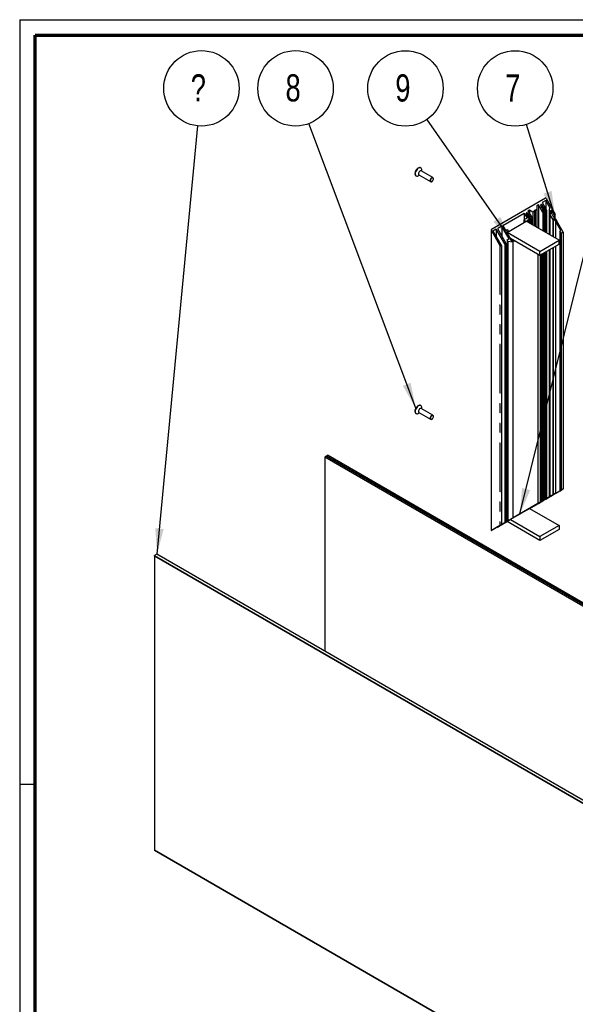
# Paper-space layout 'Exploded view EZ' of a CAD drawing. Header units: millimetres. Extents: x 7 to 291, y 7 to 204.
# Tile 2 of 4: x 7 to 78, y 77 to 204. Entities that reach past the tile are written whole.
import ezdxf

# ---------------------------------------------------------------- set-up
doc = ezdxf.new("R2010")
doc.units = ezdxf.units.MM
doc.linetypes.add('PHANTOM', pattern=[12.7, 6.35, -1.27, 1.27, -1.27, 1.27, -1.27])
doc.layers.add('LAYER2', color=7, linetype='Continuous')
doc.layers.add('LOGO', color=7, linetype='Continuous')
doc.styles.add('SLDTEXTSTYLE1', font='TXT', dxfattribs={"width": 0.75})
doc.dimstyles.new('SLDDIMSTYLE2', dxfattribs={"dimtxt": 0.18, "dimasz": 3.302, "dimexe": 0, "dimexo": 0.0625, "dimgap": 0, "dimtad": 0, "dimtih": 1, "dimtoh": 1, "dimdec": 0, "dimrnd": 1e-09, "dimzin": 0, "dimdsep": 46, "dimtxsty": 'Standard', "dimsah": 1, "dimcen": 0.09, "dimadec": 0, "dimazin": 0, "dimtfac": 3.302, "dimtdec": 0, "dimtofl": 0, "dimtmove": 0, "dimatfit": 3, "dimfxl": 1, "dimfrac": 2, "dimtolj": 1, "dimtzin": 0, "dimarcsym": 0})

# ---------------------------------------------------------------- blocks, each defined once
blk = doc.blocks.new('SW_NOTE_0_2')
at = {"layer": 'LOGO', "color": 0}
blk.add_circle((-1.71, 4.55), 4.86, dxfattribs=at)
at = {"layer": 'LOGO', "color": 0, "insert": (-3, 6.36), "char_height": 3.5, "attachment_point": 1, "style": 'SLDTEXTSTYLE1'}
blk.add_mtext('8', dxfattribs=at)
blk = doc.blocks.new('SW_NOTE_0_3')
at = {"layer": 'LOGO', "color": 0}
blk.add_circle((-2.78, 3.98), 4.86, dxfattribs=at)
at = {"layer": 'LOGO', "color": 0, "insert": (-4.08, 5.79), "char_height": 3.5, "attachment_point": 1, "style": 'SLDTEXTSTYLE1'}
blk.add_mtext('9', dxfattribs=at)
blk = doc.blocks.new('SW_NOTE_0_4')
at = {"layer": 'LOGO', "color": 0}
blk.add_circle((-1.45, 4.64), 4.86, dxfattribs=at)
at = {"layer": 'LOGO', "color": 0, "insert": (-2.74, 6.45), "char_height": 3.5, "attachment_point": 1, "style": 'SLDTEXTSTYLE1'}
blk.add_mtext('7', dxfattribs=at)
blk = doc.blocks.new('SW_NOTE_0_17')
at = {"layer": 'LOGO', "color": 0}
blk.add_circle((0.46, 4.84), 4.86, dxfattribs=at)
at = {"layer": 'LOGO', "color": 0, "insert": (-0.92, 6.65), "char_height": 3.5, "attachment_point": 1, "style": 'SLDTEXTSTYLE1'}
blk.add_mtext('?', dxfattribs=at)

psp = doc.layouts.new('Exploded view EZ')

# ---------------------------------------------------------------- linework, layer by layer
at = {"color": 7, "linetype": 'Continuous', "lineweight": 25}
for p, q in [((58.29, 184.68), (58.26, 184.7)), ((59.85, 183.44), (58.34, 184.31)), ((58.41, 184.27), (58.41, 184.37)), ((57.66, 183.67), (57.69, 183.64)), ((58.02, 183.69), (58.11, 183.75)), ((58.04, 183.79), (59.55, 182.92)), ((59.72, 182.94), (59.74, 182.95)), ((59.91, 183.26), (59.91, 183.28)), ((74.37, 180.79), (67.41, 176.77)), ((74.41, 180.48), (73.95, 180.22)), ((73.95, 180.22), (74.51, 179.24)), ((74.97, 179.5), (74.41, 180.48)), ((74.41, 180.48), (74.41, 179.42)), ((74.44, 180.75), (75.61, 178.73)), ((68.86, 177.28), (71.61, 178.87)), ((71.61, 178.87), (71.99, 178.22)), ((71.61, 178.87), (71.61, 178.01)), ((71.95, 178.9), (71.92, 178.89)), ((72.11, 179.16), (72.32, 179.28)), ((72.11, 179.16), (72.68, 178.18)), ((72.32, 179.28), (72.75, 179.04)), ((72.32, 179.28), (72.32, 178.79)), ((72.75, 179.04), (72.96, 179.16)), ((72.75, 179.04), (72.75, 177.31)), ((73.03, 179.2), (72.96, 179.24)), ((72.96, 179.24), (72.96, 179.16)), ((72.96, 179.16), (72.96, 177.19)), ((73.24, 179.32), (73.03, 179.2)), ((73.03, 179.2), (73.03, 177.15)), ((73.45, 179.93), (73.24, 179.81)), ((73.24, 179.81), (73.24, 179.32)), ((73.24, 179.32), (73.24, 177.03)), ((74.02, 178.95), (73.45, 179.93)), ((73.45, 179.93), (73.45, 176.9)), ((73.76, 179.78), (73.75, 179.73)), ((73.75, 179.73), (73.77, 179.7)), ((73.78, 179.96), (73.76, 179.95)), ((73.76, 179.78), (73.76, 179.78)), ((73.76, 179.78), (73.76, 179.71)), ((73.82, 179.68), (73.77, 179.7)), ((73.82, 179.68), (73.85, 179.62)), ((73.85, 179.62), (73.84, 179.58)), ((73.84, 179.58), (73.86, 179.54)), ((73.85, 179.62), (73.85, 179.56)), ((73.91, 179.53), (73.86, 179.54)), ((73.91, 179.53), (73.94, 179.47)), ((73.93, 179.88), (73.97, 179.8)), ((73.94, 179.47), (73.93, 179.42)), ((73.93, 179.42), (73.95, 179.38)), ((73.94, 179.47), (73.94, 179.4)), ((74, 179.37), (73.95, 179.38)), ((73.97, 179.8), (74.02, 179.78)), ((73.97, 179.8), (73.97, 179.38)), ((74, 179.37), (74.03, 179.31)), ((74.02, 179.78), (74.04, 179.75)), ((74.02, 179.78), (74.02, 179.33)), ((74.03, 179.31), (74.02, 179.27)), ((74.02, 179.27), (74.04, 179.23)), ((74.02, 178.95), (74.16, 179.03)), ((74.02, 178.95), (74.02, 176.58)), ((74.03, 179.7), (74.04, 179.75)), ((74.03, 179.7), (74.06, 179.64)), ((74.03, 179.7), (74.03, 179.32)), ((74.03, 179.31), (74.03, 179.24)), ((74.09, 179.22), (74.04, 179.23)), ((74.06, 179.64), (74.11, 179.63)), ((74.06, 179.64), (74.06, 179.22)), ((74.09, 179.22), (74.12, 179.15)), ((74.11, 179.63), (74.13, 179.59)), ((74.11, 179.63), (74.11, 179.18)), ((74.12, 179.15), (74.11, 179.11)), ((74.16, 179.03), (74.11, 179.11)), ((74.12, 179.55), (74.13, 179.59)), ((74.12, 179.55), (74.15, 179.48)), ((74.12, 179.55), (74.12, 179.16)), ((74.12, 179.15), (74.12, 179.09)), ((74.15, 179.48), (74.2, 179.47)), ((74.15, 179.48), (74.15, 179.03)), ((74.16, 179.03), (74.16, 176.5)), ((74.2, 179.47), (74.22, 179.44)), ((74.2, 179.47), (74.2, 176.47)), ((74.21, 179.39), (74.22, 179.44)), ((74.21, 179.39), (74.24, 179.33)), ((74.21, 179.39), (74.21, 176.47)), ((74.24, 179.33), (74.29, 179.32)), ((74.24, 179.33), (74.24, 176.45)), ((74.29, 179.32), (74.31, 179.28)), ((74.29, 179.32), (74.29, 176.42)), ((74.3, 179.24), (74.31, 179.28)), ((74.3, 179.24), (74.33, 179.17)), ((74.3, 179.24), (74.3, 176.42)), ((74.38, 179.16), (74.33, 179.17)), ((74.33, 179.17), (74.33, 176.4)), ((74.51, 179.24), (74.38, 179.16)), ((74.38, 179.16), (74.38, 176.37)), ((74.51, 179.24), (74.51, 176.29)), ((74.84, 179.32), (74.84, 176.11)), ((75.03, 178.76), (74.87, 179.16)), ((74.91, 179.47), (74.97, 179.5)), ((75.24, 178.68), (75.04, 179.18)), ((75.15, 179.28), (75.05, 179.22)), ((75.54, 178.61), (75.15, 179.28)), ((75.15, 179.28), (75.15, 178.91)), ((69.42, 176.38), (71.89, 177.81)), ((71.99, 178.22), (71.58, 177.99)), ((71.58, 177.99), (71.71, 177.77)), ((71.58, 177.99), (71.58, 177.63)), ((71.71, 177.77), (71.88, 177.87)), ((71.71, 177.77), (71.71, 177.7)), ((71.88, 177.87), (71.93, 177.78)), ((71.88, 177.87), (71.88, 177.8)), ((76.13, 175.36), (71.89, 177.81)), ((71.92, 178.72), (71.91, 178.67)), ((71.91, 178.67), (71.93, 178.63)), ((71.92, 178.72), (71.92, 178.72)), ((71.92, 178.72), (71.92, 178.65)), ((71.98, 178.62), (71.93, 178.63)), ((71.98, 178.62), (72.01, 178.56)), ((72.01, 178.56), (72, 178.52)), ((72, 178.52), (72.02, 178.48)), ((72.01, 178.56), (72.01, 178.49)), ((72.07, 178.47), (72.02, 178.48)), ((72.12, 178), (72.03, 177.95)), ((72.22, 177.62), (72.03, 177.95)), ((72.07, 178.47), (72.1, 178.4)), ((72.09, 178.82), (72.14, 178.73)), ((72.1, 178.4), (72.09, 178.36)), ((72.09, 178.36), (72.11, 178.32)), ((72.1, 178.4), (72.1, 178.34)), ((72.16, 178.31), (72.11, 178.32)), ((72.12, 178), (72.18, 177.89)), ((72.12, 178), (72.12, 177.79)), ((72.14, 178.73), (72.18, 178.72)), ((72.14, 178.73), (72.14, 178.32)), ((72.16, 178.31), (72.19, 178.25)), ((72.18, 178.72), (72.2, 178.69)), ((72.18, 178.72), (72.18, 178.27)), ((72.19, 178.25), (72.18, 178.2)), ((72.18, 178.2), (72.2, 178.17)), ((72.32, 177.97), (72.18, 177.89)), ((72.18, 177.89), (72.18, 177.68)), ((72.19, 178.64), (72.2, 178.69)), ((72.19, 178.64), (72.23, 178.58)), ((72.19, 178.64), (72.19, 178.26)), ((72.19, 178.25), (72.19, 178.18)), ((72.25, 178.16), (72.2, 178.17)), ((72.23, 178.58), (72.27, 178.57)), ((72.23, 178.58), (72.23, 178.16)), ((72.25, 178.16), (72.28, 178.09)), ((72.27, 178.57), (72.29, 178.53)), ((72.27, 178.57), (72.27, 178.12)), ((72.28, 178.09), (72.27, 178.05)), ((72.32, 177.97), (72.27, 178.05)), ((72.28, 178.48), (72.29, 178.53)), ((72.28, 178.48), (72.32, 178.42)), ((72.28, 178.48), (72.28, 178.1)), ((72.28, 178.09), (72.28, 178.03)), ((72.32, 178.42), (72.36, 178.41)), ((72.32, 178.42), (72.32, 177.97)), ((72.32, 177.97), (72.32, 177.56)), ((72.36, 178.41), (72.38, 178.37)), ((72.36, 178.41), (72.36, 177.54)), ((72.37, 178.33), (72.38, 178.37)), ((72.37, 178.33), (72.41, 178.27)), ((72.37, 178.33), (72.37, 177.53)), ((72.41, 178.27), (72.45, 178.26)), ((72.41, 178.27), (72.41, 177.51)), ((72.45, 178.26), (72.47, 178.22)), ((72.45, 178.26), (72.45, 177.48)), ((72.46, 178.17), (72.47, 178.22)), ((72.46, 178.17), (72.49, 178.11)), ((72.46, 178.17), (72.46, 177.48)), ((72.54, 178.1), (72.49, 178.11)), ((72.49, 178.11), (72.49, 177.46)), ((72.68, 178.18), (72.54, 178.1)), ((72.54, 178.1), (72.54, 177.43)), ((72.68, 178.18), (72.68, 177.35)), ((75.03, 178.76), (74.94, 178.71)), ((75.3, 178.1), (74.94, 178.71)), ((74.94, 178.71), (74.94, 176.05)), ((75.25, 178.67), (75.42, 178.38)), ((75.38, 178.15), (75.3, 178.1)), ((75.3, 178.1), (75.3, 175.84)), ((75.38, 178.15), (75.65, 177.81)), ((75.38, 178.15), (75.38, 175.79)), ((75.42, 178.37), (75.77, 177.92)), ((75.54, 178.61), (75.61, 178.65)), ((75.54, 178.61), (75.54, 178.22)), ((75.62, 178.11), (75.62, 178.68)), ((76.34, 176.62), (75.65, 177.81)), ((75.65, 177.81), (75.65, 175.64)), ((76.66, 176.39), (75.77, 177.92)), ((67.38, 176.71), (67.38, 137.97)), ((67.41, 176.61), (68.5, 174.71)), ((68.02, 176.79), (67.59, 176.55)), ((67.59, 176.55), (68.69, 174.65)), ((69.11, 174.9), (68.02, 176.79)), ((68.02, 176.79), (68.02, 175.81)), ((68.72, 177.2), (68.16, 176.88)), ((68.16, 176.88), (69.25, 174.98)), ((69.68, 175.55), (68.72, 177.2)), ((68.72, 177.2), (68.72, 175.9)), ((69.24, 176.64), (68.86, 177.28)), ((69.24, 176.64), (69.42, 176.74)), ((69.54, 176.52), (69.37, 176.41)), ((69.82, 175.63), (69.37, 176.41)), ((69.42, 176.74), (69.54, 176.52)), ((73.66, 173.93), (69.42, 176.38)), ((69.42, 176.38), (69.42, 176.33)), ((69.54, 176.52), (69.54, 176.45)), ((76.2, 176.54), (76.34, 176.62)), ((76.37, 176.23), (76.2, 176.54)), ((76.2, 176.54), (76.2, 143.06)), ((76.66, 176.39), (76.37, 176.23)), ((76.66, 176.39), (76.66, 143.32)), ((69.43, 175.41), (69.68, 175.55)), ((69.52, 175.25), (69.43, 175.41)), ((69.43, 175.41), (69.43, 139.15)), ((69.52, 175.25), (70.17, 175.16)), ((69.52, 175.25), (69.52, 139.2)), ((69.84, 175.64), (69.82, 175.63)), ((69.84, 175.64), (73.66, 173.44)), ((70.12, 175.48), (69.96, 175.39)), ((70, 175.34), (69.98, 175.36)), ((69.98, 175.34), (70.16, 175.23)), ((70, 175.34), (70.48, 175.27)), ((70, 175.33), (70, 175.34)), ((70.01, 175.36), (70.42, 175.31)), ((70.19, 139.59), (70.19, 175.18)), ((73.66, 173.93), (76.13, 175.36)), ((76.13, 174.87), (76.13, 175.36)), ((76.37, 176.23), (76.37, 143.16)), ((68.69, 174.65), (68.65, 174.63)), ((68.69, 174.65), (68.69, 138.72)), ((69.25, 174.98), (69.11, 174.9)), ((69.11, 174.9), (69.11, 138.97)), ((69.25, 174.98), (69.25, 139.05)), ((73.66, 173.44), (76.13, 174.87)), ((73.66, 173.44), (73.66, 173.93)), ((74.29, 173.8), (74.29, 141.96)), ((74.3, 173.81), (74.3, 141.96)), ((74.33, 173.83), (74.33, 141.98)), ((74.38, 173.85), (74.38, 142.01)), ((74.51, 173.93), (74.51, 142.09)), ((74.84, 174.12), (74.84, 142.27)), ((74.94, 174.18), (74.94, 142.33)), ((75.3, 174.38), (75.3, 142.54)), ((75.38, 174.44), (75.38, 142.59)), ((75.65, 174.59), (75.65, 142.74)), ((73.38, 173.6), (73.38, 141.43)), ((73.7, 173.46), (73.7, 141.62)), ((73.86, 173.55), (73.86, 141.71)), ((74.02, 173.65), (74.02, 141.8)), ((74.16, 173.73), (74.16, 141.88)), ((74.2, 173.75), (74.2, 141.9)), ((74.21, 173.76), (74.21, 141.91)), ((74.24, 173.78), (74.24, 141.93)), ((58.29, 154.06), (58.26, 154.08)), ((59.85, 152.82), (58.34, 153.69)), ((58.41, 153.65), (58.41, 153.75)), ((57.65, 153.05), (57.66, 153.04)), ((57.66, 153.04), (57.69, 153.02)), ((58.02, 153.07), (58.11, 153.13)), ((58.04, 153.17), (59.55, 152.3)), ((58.04, 153.17), (58.04, 153.17)), ((59.72, 152.32), (59.74, 152.33)), ((59.91, 152.64), (59.91, 152.66)), ((46.12, 147.55), (45.91, 147.42)), ((133.59, 96.81), (45.91, 147.42)), ((45.91, 147.42), (45.91, 122.41)), ((133.8, 96.93), (46.12, 147.55)), ((46.34, 147.66), (46.13, 147.54)), ((46.13, 147.54), (133.8, 96.93)), ((46.34, 147.66), (134.01, 97.05)), ((74.51, 142.09), (73.95, 141.76)), ((74.38, 142.01), (74.51, 142.09)), ((74.41, 142.03), (74.97, 142.35)), ((75.61, 142.72), (74.44, 142.05)), ((74.87, 142.29), (75.03, 142.39)), ((74.97, 142.35), (74.91, 142.31)), ((74.94, 142.33), (75.3, 142.54)), ((74.94, 142.33), (75.03, 142.39)), ((75.04, 142.39), (75.24, 142.51)), ((75.05, 142.39), (75.15, 142.45)), ((75.15, 142.45), (75.54, 142.68)), ((75.15, 142.45), (75.15, 142.45)), ((75.42, 142.61), (75.25, 142.51)), ((75.3, 142.54), (75.38, 142.59)), ((75.65, 142.74), (75.38, 142.59)), ((75.77, 142.81), (75.42, 142.61)), ((75.61, 142.72), (75.54, 142.68)), ((75.54, 142.68), (75.54, 142.68)), ((75.62, 142.73), (75.62, 142.73)), ((75.65, 142.74), (76.34, 143.14)), ((75.77, 142.81), (76.66, 143.32)), ((76.2, 143.06), (76.37, 143.16)), ((76.34, 143.14), (76.2, 143.06)), ((76.66, 143.32), (76.37, 143.16)), ((69.82, 139.38), (72.34, 140.83)), ((72.32, 140.82), (69.84, 139.39)), ((73.38, 141.44), (70.19, 139.61)), ((71.25, 140.2), (72.48, 140.91)), ((74.37, 142.01), (72.32, 140.82)), ((72.32, 140.82), (73.86, 141.71)), ((72.75, 141.07), (72.32, 140.82)), ((72.68, 141.03), (72.32, 140.82)), ((72.36, 140.84), (72.32, 140.82)), ((72.34, 140.83), (72.32, 140.82)), ((72.32, 140.82), (76.13, 138.61)), ((72.32, 140.82), (72.32, 140.82)), ((72.32, 140.82), (72.32, 140.82)), ((72.32, 140.82), (72.32, 140.82)), ((72.32, 140.82), (72.32, 140.82)), ((72.32, 140.82), (72.32, 140.82)), ((72.32, 140.82), (72.32, 140.82)), ((72.32, 140.82), (72.32, 140.82)), ((72.38, 140.86), (72.36, 140.84)), ((72.36, 140.84), (72.36, 140.84)), ((72.41, 140.87), (72.37, 140.85)), ((72.38, 140.86), (72.37, 140.85)), ((72.37, 140.85), (72.37, 140.85)), ((72.45, 140.9), (72.41, 140.87)), ((72.41, 140.87), (72.41, 140.87)), ((72.47, 140.91), (72.45, 140.9)), ((72.45, 140.9), (72.45, 140.9)), ((72.49, 140.92), (72.46, 140.9)), ((72.47, 140.91), (72.46, 140.9)), ((72.46, 140.9), (72.46, 140.9)), ((72.98, 141.2), (72.48, 140.91)), ((72.48, 140.92), (72.48, 140.91)), ((72.49, 140.92), (72.54, 140.95)), ((72.49, 140.92), (72.49, 140.92)), ((72.54, 140.95), (72.68, 141.03)), ((72.54, 140.95), (72.54, 140.95)), ((72.68, 141.03), (72.68, 141.03)), ((72.96, 141.19), (72.75, 141.07)), ((72.75, 141.07), (72.75, 141.07)), ((72.96, 141.19), (73.03, 141.23)), ((72.96, 141.19), (72.96, 141.19)), ((72.96, 141.19), (72.96, 141.19)), ((73.04, 141.23), (72.98, 141.2)), ((72.98, 141.21), (72.98, 141.2)), ((73, 141.21), (73.16, 141.31)), ((73.02, 141.23), (73, 141.21)), ((73, 141.22), (73, 141.21)), ((73.57, 141.54), (73.02, 141.23)), ((73.02, 141.23), (73.02, 141.23)), ((73.03, 141.23), (73.24, 141.35)), ((73.03, 141.23), (73.03, 141.23)), ((73.45, 141.47), (73.04, 141.23)), ((73.04, 141.23), (73.04, 141.23)), ((73.04, 141.23), (73.04, 141.23)), ((73.16, 141.31), (73.45, 141.47)), ((73.24, 141.35), (73.45, 141.47)), ((73.24, 141.35), (73.24, 141.35)), ((73.24, 141.35), (73.24, 141.35)), ((73.39, 141.44), (73.6, 141.56)), ((73.7, 141.62), (73.42, 141.46)), ((73.45, 141.47), (74.02, 141.8)), ((73.45, 141.47), (73.45, 141.47)), ((73.6, 141.56), (73.57, 141.54)), ((73.57, 141.54), (73.57, 141.54)), ((73.86, 141.71), (73.7, 141.62)), ((73.77, 141.66), (73.75, 141.65)), ((73.75, 141.65), (73.76, 141.65)), ((73.76, 141.65), (73.78, 141.67)), ((73.76, 141.65), (73.76, 141.65)), ((73.76, 141.65), (73.76, 141.65)), ((73.77, 141.66), (73.82, 141.68)), ((73.85, 141.71), (73.82, 141.68)), ((73.84, 141.7), (73.85, 141.71)), ((73.86, 141.71), (73.84, 141.7)), ((73.85, 141.71), (73.85, 141.71)), ((73.86, 141.71), (73.91, 141.74)), ((73.94, 141.76), (73.91, 141.74)), ((73.97, 141.78), (73.93, 141.75)), ((73.93, 141.75), (73.94, 141.76)), ((73.95, 141.76), (73.93, 141.75)), ((73.94, 141.76), (73.94, 141.76)), ((73.95, 141.76), (74.41, 142.03)), ((73.95, 141.76), (74, 141.79)), ((74.02, 141.8), (73.97, 141.78)), ((73.97, 141.78), (73.97, 141.78)), ((74.03, 141.81), (74, 141.79)), ((74.16, 141.88), (74.02, 141.8)), ((74.02, 141.8), (74.03, 141.81)), ((74.04, 141.81), (74.02, 141.8)), ((74.04, 141.81), (74.02, 141.8)), ((74.02, 141.8), (74.02, 141.8)), ((74.06, 141.83), (74.03, 141.81)), ((74.03, 141.81), (74.03, 141.81)), ((74.03, 141.81), (74.03, 141.81)), ((74.04, 141.81), (74.03, 141.81)), ((74.04, 141.81), (74.09, 141.84)), ((74.11, 141.85), (74.06, 141.83)), ((74.06, 141.83), (74.06, 141.83)), ((74.12, 141.86), (74.09, 141.84)), ((74.11, 141.85), (74.16, 141.88)), ((74.13, 141.87), (74.11, 141.85)), ((74.11, 141.85), (74.12, 141.86)), ((74.11, 141.85), (74.11, 141.85)), ((74.15, 141.88), (74.12, 141.86)), ((74.13, 141.87), (74.12, 141.86)), ((74.12, 141.86), (74.12, 141.86)), ((74.12, 141.86), (74.12, 141.86)), ((74.2, 141.9), (74.15, 141.88)), ((74.15, 141.88), (74.15, 141.88)), ((74.22, 141.92), (74.2, 141.9)), ((74.24, 141.93), (74.21, 141.91)), ((74.22, 141.92), (74.21, 141.91)), ((74.29, 141.96), (74.24, 141.93)), ((74.31, 141.97), (74.29, 141.96)), ((74.33, 141.98), (74.3, 141.96)), ((74.31, 141.97), (74.3, 141.96)), ((74.33, 141.98), (74.38, 142.01)), ((74.41, 142.03), (74.41, 142.03)), ((70.17, 139.58), (69.52, 139.2)), ((69.96, 139.46), (71.19, 140.17)), ((70.16, 139.57), (69.98, 139.47)), ((71.19, 140.17), (71.25, 140.2)), ((71.19, 140.18), (71.19, 140.17)), ((71.19, 140.17), (71.19, 140.17)), ((71.25, 140.21), (71.25, 140.2)), ((69.42, 139.14), (67.41, 137.98)), ((68.5, 138.62), (67.41, 137.98)), ((68.69, 138.72), (67.59, 138.09)), ((67.59, 138.09), (68.02, 138.34)), ((68.02, 138.34), (69.11, 138.97)), ((68.02, 138.34), (68.02, 138.34)), ((69.25, 139.05), (68.16, 138.42)), ((68.16, 138.42), (68.72, 138.74)), ((68.65, 138.7), (68.69, 138.72)), ((68.72, 138.74), (69.68, 139.29)), ((68.72, 138.74), (68.72, 138.74)), ((69.42, 139.14), (68.86, 138.83)), ((68.86, 138.83), (69.24, 139.04)), ((69.11, 138.97), (69.25, 139.05)), ((69.42, 139.14), (69.24, 139.04)), ((69.37, 139.12), (69.82, 139.38)), ((69.37, 139.12), (69.42, 139.14)), ((73.66, 136.69), (69.42, 139.14)), ((69.42, 139.14), (69.42, 139.14)), ((69.42, 139.14), (69.42, 139.14)), ((69.68, 139.29), (69.43, 139.15)), ((69.43, 139.15), (69.52, 139.2)), ((69.84, 139.39), (73.66, 137.18)), ((76.13, 138.61), (73.66, 137.18)), ((76.13, 138.61), (76.13, 138.12)), ((76.13, 138.12), (73.66, 136.69)), ((73.66, 137.18), (73.66, 136.69)), ((24.24, 134.91), (23.96, 134.75)), ((23.96, 134.67), (23.96, 134.75)), ((23.96, 134.75), (111.64, 84.13)), ((111.57, 84.09), (23.96, 134.67)), ((23.96, 134.67), (23.96, 96.78)), ((111.92, 84.3), (24.24, 134.91)), ((23.96, 96.78), (111.57, 46.21)), ((111.64, 46.16), (23.96, 96.78)), ((23.96, 96.78), (23.96, 96.78))]:
    psp.add_line(p, q, dxfattribs=at)
at = {"color": 8, "linetype": 'PHANTOM', "lineweight": 18}
for p, q in [((71.92, 178.89), (71.92, 178.72)), ((71.95, 178.9), (71.95, 178.63)), ((73.76, 179.95), (73.76, 179.78)), ((73.78, 179.96), (73.78, 179.69)), ((73.93, 179.88), (73.93, 179.5)), ((74.87, 179.16), (74.87, 176.09)), ((75.05, 179.22), (75.05, 179.17)), ((72.09, 178.82), (72.09, 178.43)), ((75.61, 178.65), (75.61, 178.13)), ((67.41, 176.61), (67.41, 137.98)), ((69.96, 175.39), (69.96, 175.35)), ((70.17, 175.16), (70.17, 139.58)), ((68.5, 174.71), (68.5, 138.62)), ((68.65, 174.63), (68.65, 138.7)), ((74.87, 174.14), (74.87, 142.29)), ((73.42, 173.58), (73.42, 141.46)), ((75.05, 142.39), (75.05, 142.39)), ((75.61, 142.72), (75.61, 142.72)), ((73.76, 141.65), (73.76, 141.65)), ((73.78, 141.67), (73.78, 141.67)), ((73.93, 141.75), (73.93, 141.75)), ((69.96, 139.46), (69.96, 139.46))]:
    psp.add_line(p, q, dxfattribs=at)
at = {"color": 7, "linetype": 'Continuous', "lineweight": 25, "flags": 128}
for points in [[(58.26, 184.7), (58.23, 184.72), (58.14, 184.73), (58.04, 184.71), (57.93, 184.66), (57.83, 184.58), (57.73, 184.47), (57.65, 184.34), (57.58, 184.21), (57.55, 184.07), (57.53, 183.94)], [(58.41, 184.37), (58.41, 184.47), (58.39, 184.57), (58.34, 184.65), (58.26, 184.7), (58.17, 184.71), (58.07, 184.69), (57.97, 184.64), (57.86, 184.55), (57.76, 184.45), (57.68, 184.32), (57.62, 184.19), (57.58, 184.05), (57.57, 183.92), (57.57, 183.92)], [(58.34, 184.31), (58.3, 184.32), (58.23, 184.31), (58.15, 184.27), (58.08, 184.2), (58.03, 184.11), (57.99, 184.02), (57.98, 183.93)], [(57.57, 183.92), (57.58, 183.81), (57.62, 183.71), (57.68, 183.65), (57.76, 183.62), (57.86, 183.62), (57.97, 183.66), (58.02, 183.69)], [(59.91, 183.28), (59.92, 183.3), (59.9, 183.38), (59.87, 183.43), (59.81, 183.45), (59.74, 183.44), (59.67, 183.4), (59.6, 183.33), (59.54, 183.24), (59.5, 183.15), (59.49, 183.05), (59.49, 183.05)], [(59.49, 183.05), (59.5, 182.98), (59.54, 182.93), (59.6, 182.9), (59.67, 182.91), (59.72, 182.94)], [(59.53, 183.05), (59.55, 182.98), (59.58, 182.94), (59.64, 182.92), (59.71, 182.94), (59.78, 182.98), (59.84, 183.06), (59.89, 183.14), (59.91, 183.23), (59.91, 183.31), (59.89, 183.37), (59.84, 183.4), (59.78, 183.4), (59.71, 183.37), (59.64, 183.31), (59.58, 183.23), (59.55, 183.14), (59.53, 183.05)], [(58.26, 154.08), (58.22, 154.1), (58.13, 154.11), (58.03, 154.09), (57.93, 154.04), (57.82, 153.95), (57.73, 153.84), (57.64, 153.72), (57.58, 153.58), (57.54, 153.44), (57.53, 153.32), (57.55, 153.2), (57.59, 153.11), (57.65, 153.05)], [(58.41, 153.75), (58.41, 153.85), (58.38, 153.96), (58.33, 154.03), (58.26, 154.08), (58.17, 154.09), (58.07, 154.07), (57.96, 154.02), (57.86, 153.93), (57.76, 153.82), (57.68, 153.7), (57.62, 153.56), (57.58, 153.42), (57.57, 153.3), (57.58, 153.18), (57.62, 153.09), (57.68, 153.03), (57.68, 153.03)], [(58.34, 153.69), (58.28, 153.7), (58.21, 153.69), (58.14, 153.64), (58.07, 153.57), (58.02, 153.48), (57.99, 153.38), (57.98, 153.29), (58, 153.22), (58.04, 153.17)], [(59.91, 152.66), (59.91, 152.69), (59.9, 152.77), (59.86, 152.81), (59.8, 152.83), (59.73, 152.81), (59.65, 152.77), (59.59, 152.69), (59.53, 152.6), (59.5, 152.51), (59.49, 152.42), (59.51, 152.35), (59.55, 152.3), (59.55, 152.3)], [(59.59, 152.31), (59.64, 152.3), (59.71, 152.32), (59.78, 152.37), (59.84, 152.44), (59.89, 152.53), (59.91, 152.62), (59.91, 152.7), (59.88, 152.76), (59.83, 152.79), (59.77, 152.78), (59.7, 152.75), (59.64, 152.69), (59.58, 152.61), (59.55, 152.52), (59.53, 152.43), (59.55, 152.36), (59.59, 152.31)]]:
    psp.add_lwpolyline(points, dxfattribs=at)
at = {"color": 7, "linetype": 'Continuous', "lineweight": 25}
for centre, radius, start, end in [((57.82, 183.9), 0.289, 172.8913, 235.7966), ((58.12, 183.91), 0.143, 172.4814, 236.2064), ((57.82, 153.33), 0.325, 245.8697, 309.3048), ((59.62, 152.45), 0.164, 246.1387, 309.0358)]:
    psp.add_arc(centre, radius, start, end, dxfattribs=at)
for centre, major_axis, ratio, start_param, end_param in [((74.41, 180.73), (-0.0354, 0.0612), 0.577335, 4.712348, 6.283145), ((71.99, 178.76), (-0.071, 0.122), 0.577335, 6.283145, 7.853941), ((72.02, 178.78), (-0.071, 0.122), 0.577335, 4.712348, 6.283145), ((73.83, 179.82), (-0.071, 0.122), 0.577335, 6.283145, 7.853941), ((73.85, 179.84), (-0.071, 0.122), 0.577335, 4.712348, 6.283145), ((75.07, 179.18), (-0.163, 0.282), 0.577335, 6.283145, 7.609595), ((75.07, 179.18), (-0.0212, 0.0367), 0.577335, 6.283145, 7.609595), ((75.27, 178.69), (-0.0212, 0.0367), 0.577335, 1.32641, 1.570756), ((75.44, 178.39), (-0.0212, 0.0367), 0.577335, 1.570756, 1.815102), ((75.57, 178.71), (-0.0354, 0.0612), 0.577335, 3.141552, 4.712348), ((67.48, 176.65), (-0.071, 0.122), 0.577335, 6.283145, 7.853941), ((69.97, 175.36), (-0.0141, 0.0245), 0.577335, 6.283145, 8.656792), ((70.16, 175.2), (-0.0212, 0.0367), 0.577335, 2.722673, 5.5152), ((68.57, 174.75), (-0.071, 0.122), 0.577335, 1.570756, 3.141552), ((75.07, 142.41), (0.23, 0.133), 0.00007, 2.6005, 3.92695), ((75.07, 142.41), (0.03, 0.0173), 0.00007, 2.6005, 3.92695), ((75.27, 142.52), (0.03, 0.0173), 0.00007, 2.356154, 2.6005), ((75.44, 142.62), (0.03, 0.0173), 0.00007, 2.111808, 2.356154), ((75.57, 142.7), (0.05, 0.0289), 0.00007, 5.497747, 7.068543), ((73.41, 141.45), (0.03, 0.0173), 0.00007, 1.204237, 3.996763), ((73.83, 141.69), (0.1, 0.0577), 0.00007, 2.356154, 3.92695), ((73.85, 141.71), (0.1, 0.0577), 0.00007, 3.92695, 5.497747), ((74.41, 142.03), (0.05, 0.0289), 0.00007, 3.92695, 5.497747), ((70.16, 139.57), (0.03, 0.0173), 0.00007, 4.694895, 7.487422), ((68.57, 138.66), (0.1, 0.0577), 0.00007, 0.785358, 2.356154), ((69.97, 139.47), (0.02, 0.0115), 0.00007, 1.553302, 3.92695), ((67.48, 138.03), (0.1, 0.058), 0.00007, 2.356154, 3.92695)]:
    psp.add_ellipse(centre, major_axis=major_axis, ratio=ratio, start_param=start_param, end_param=end_param, dxfattribs=at)
at = {"layer": 'LAYER2', "lineweight": 70}
for p, q in [((8.57, 8.78), (8.57, 201.78)), ((8.57, 201.78), (288.57, 201.78))]:
    psp.add_line(p, q, dxfattribs=at)
at = {"layer": 'LOGO'}
for p, q in [((6.57, 203.78), (290.57, 203.78)), ((6.57, 203.78), (6.57, 6.78)), ((6.57, 105.28), (8.62, 105.28))]:
    psp.add_line(p, q, dxfattribs=at)

# ---------------------------------------------------------------- block references
for name, p in [('SW_NOTE_0_17', (29.55, 190.1)), ('SW_NOTE_0_2', (43.85, 190.39)), ('SW_NOTE_0_3', (59.09, 190.95)), ('SW_NOTE_0_4', (71.91, 190.29))]:
    psp.add_blockref(name, p, dxfattribs=at)

# ---------------------------------------------------------------- leaders
for points in [[(57.64, 153.72), (43.85, 190.39)], [(69.99, 175.35), (59.09, 190.95)], [(75.62, 178.4), (71.91, 190.29)], [(24.28, 134.93), (29.55, 190.1)], [(71.08, 140.1), (83.47, 190.22)]]:
    psp.add_leader(points, dimstyle='SLDDIMSTYLE2', dxfattribs=at)

doc.saveas('drawing.dxf')
